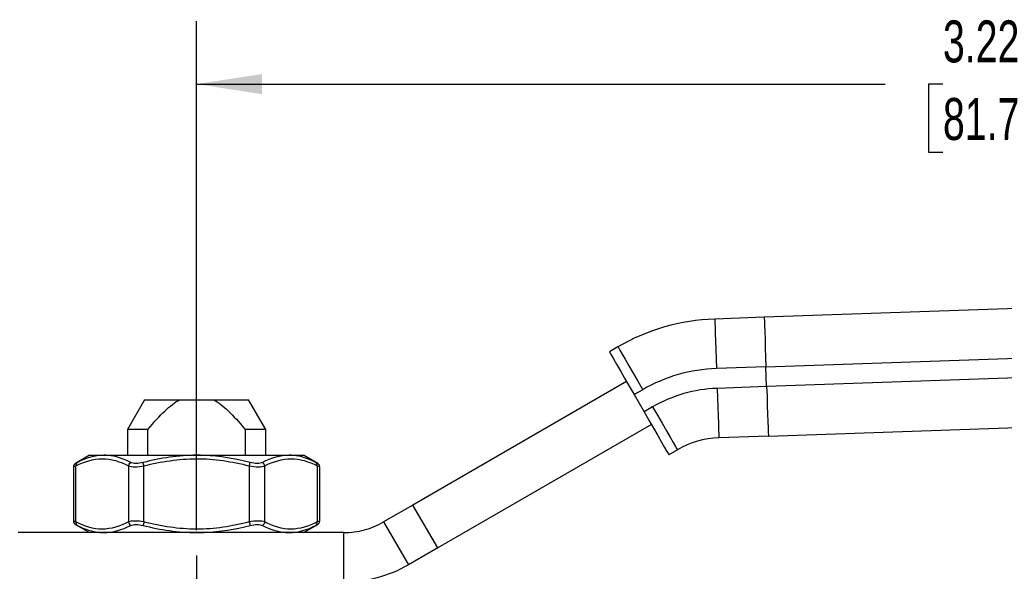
# Model space of a CAD drawing. Header units: inches. Extents: x 0.2 to 10.8, y 0.2 to 8.2.
# Tile 6 of 14: x 1.7 to 3.7, y 3.6 to 4.7. Entities that reach past the tile are written whole.
import ezdxf

# ---------------------------------------------------------------- set-up
doc = ezdxf.new("R2010")
doc.units = ezdxf.units.IN
doc.header["$MEASUREMENT"] = 0
doc.linetypes.add('SLD-Center', pattern=[0.75, 0.6, -0.05, 0.05, -0.05])
doc.linetypes.add('SLD-Solid', pattern=[0])
doc.layers.add('CENTER', color=40, linetype='SLD-Center')
doc.layers.add('DIMENSIONS', color=140, linetype='SLD-Solid', lineweight=25)
doc.styles.add('SLDTEXTSTYLE0', font='TXT', dxfattribs={"width": 0.7})
doc.dimstyles.new('SLDDIMSTYLE1', dxfattribs={"dimtxt": 0.084961, "dimasz": 0.13, "dimexe": 0, "dimexo": 0.0625, "dimgap": 0.02124, "dimtad": 0, "dimtih": 1, "dimtoh": 1, "dimrnd": 1e-09, "dimzin": 12, "dimdsep": 46, "dimtxsty": 'SLDTEXTSTYLE0', "dimsah": 1, "dimcen": 0.09, "dimadec": 0, "dimazin": 3, "dimtfac": 1, "dimtofl": 0, "dimtmove": 0, "dimatfit": 3, "dimfxl": 0, "dimfrac": 2, "dimtolj": 1, "dimtzin": 12, "dimarcsym": 0})

# ---------------------------------------------------------------- blocks, each defined once
blk = doc.blocks.new('_D_2')
at = {"layer": 'DIMENSIONS'}
for p, q in [((2.072, 3.6589), (2.072, 4.6699)), ((5.2897, 4.0669), (5.2897, 4.6699)), ((2.072, 4.5449), (3.4395, 4.5449)), ((3.5546, 4.5449), (3.5261, 4.5449)), ((3.5261, 4.5449), (3.5261, 4.4099)), ((3.8071, 4.5449), (3.8356, 4.5449)), ((3.8356, 4.5449), (3.8356, 4.4099)), ((5.2897, 4.5449), (3.9222, 4.5449)), ((3.5261, 4.4099), (3.5546, 4.4099)), ((3.8356, 4.4099), (3.8071, 4.4099))]:
    blk.add_line(p, q, dxfattribs=at)
for points in [[(2.072, 4.5449), (2.202, 4.5249), (2.202, 4.5649)], [(5.2897, 4.5449), (5.1597, 4.5649), (5.1597, 4.5249)]]:
    blk.add_solid(points, dxfattribs=at)
at = {"layer": 'DIMENSIONS', "char_height": 0.08333, "attachment_point": 1, "style": 'SLDTEXTSTYLE0'}
for s, insert in [('3.22', (3.5546, 4.6714)), ('81.7', (3.5546, 4.5173))]:
    blk.add_mtext(s, dxfattribs=dict(at, insert=insert))

msp = doc.modelspace()

# ---------------------------------------------------------------- linework, layer by layer
for p, q in [((4.2756, 4.1193), (3.1996, 4.0818)), ((3.1996, 4.0818), (3.1012, 4.0783)), ((2.909, 4.0232), (2.8919, 4.0134)), ((3.203, 3.9834), (4.2842, 4.0212)), ((3.203, 3.9834), (3.1047, 3.98)), ((3.2044, 3.9441), (3.203, 3.9834)), ((4.2856, 3.9818), (3.2044, 3.9441)), ((2.9262, 3.954), (2.5017, 3.7089)), ((2.9582, 3.938), (2.9411, 3.9281)), ((3.2044, 3.9441), (3.106, 3.9406)), ((1.9688, 3.9179), (1.9347, 3.8589)), ((1.9688, 3.9179), (2.038, 3.9179)), ((2.038, 3.9179), (2.1059, 3.9179)), ((2.1059, 3.9179), (2.1752, 3.9179)), ((2.2093, 3.8589), (2.1752, 3.9179)), ((2.9411, 3.9281), (2.9608, 3.894)), ((2.9779, 3.9039), (2.9608, 3.894)), ((3.2078, 3.8457), (4.2838, 3.8833)), ((1.9347, 3.8589), (1.9347, 3.8077)), ((1.9753, 3.8589), (1.9347, 3.8589)), ((1.9753, 3.8077), (1.9753, 3.8589)), ((2.1687, 3.8589), (2.1687, 3.8077)), ((2.2093, 3.8589), (2.1687, 3.8589)), ((2.2093, 3.8077), (2.2093, 3.8589)), ((2.9754, 3.8687), (2.5509, 3.6237)), ((3.2078, 3.8457), (3.1095, 3.8423)), ((3.0271, 3.8186), (3.01, 3.8088)), ((3.0271, 3.8186), (3.01, 3.8088)), ((1.8594, 3.8077), (1.8312, 3.7914)), ((1.8594, 3.8077), (1.8879, 3.8077)), ((1.8879, 3.8077), (2.072, 3.8077)), ((2.072, 3.8077), (2.2561, 3.8077)), ((2.2561, 3.8077), (2.2846, 3.8077)), ((2.3128, 3.7914), (2.2846, 3.8077)), ((3.01, 3.8088), (3.01, 3.8088)), ((1.8274, 3.7847), (1.8274, 3.6771)), ((1.8322, 3.6752), (1.8322, 3.7866)), ((1.9367, 3.7866), (1.9367, 3.6752)), ((1.9674, 3.6752), (1.9674, 3.7866)), ((2.1765, 3.7866), (2.1765, 3.6752)), ((2.2072, 3.6752), (2.2072, 3.7866)), ((2.3118, 3.7866), (2.3118, 3.6752)), ((2.3165, 3.6771), (2.3165, 3.7847)), ((2.5017, 3.7089), (2.4434, 3.6752)), ((2.5509, 3.6237), (2.5017, 3.7089)), ((1.8312, 3.6704), (1.8594, 3.6542)), ((2.2846, 3.6542), (2.3128, 3.6704)), ((2.4434, 3.6752), (2.4926, 3.59)), ((2.3647, 3.6542), (1.7176, 3.6542)), ((2.3647, 3.5557), (2.3647, 3.6542)), ((2.5509, 3.6237), (2.4926, 3.59))]:
    msp.add_line(p, q)
at = {"flags": 128}
for points in [[(3.1012, 4.0783), (3.1013, 4.0765), (3.1015, 4.0709), (3.1018, 4.0618), (3.1022, 4.0495), (3.1027, 4.0346), (3.1033, 4.0176), (3.104, 3.9992), (3.1047, 3.98)], [(3.1996, 4.0818), (3.1997, 4.0799), (3.1998, 4.0743), (3.2002, 4.0652), (3.2006, 4.053), (3.2011, 4.0381), (3.2017, 4.0211), (3.2024, 4.0026), (3.203, 3.9834)], [(2.8919, 4.0134), (2.8929, 4.0117), (2.8957, 4.0069), (2.9002, 3.999), (2.9063, 3.9884), (2.9138, 3.9755), (2.9223, 3.9608), (2.9315, 3.9448), (2.9411, 3.9281)], [(2.909, 4.0232), (2.9099, 4.0216), (2.9127, 4.0167), (2.9172, 4.0088), (2.9234, 3.9983), (2.9308, 3.9853), (2.9393, 3.9706), (2.9486, 3.9546), (2.9582, 3.938)], [(3.106, 3.9406), (3.1067, 3.9214), (3.1073, 3.903), (3.1079, 3.886), (3.1085, 3.8711), (3.1089, 3.8588), (3.1092, 3.8498), (3.1094, 3.8442), (3.1095, 3.8423)], [(3.2044, 3.9441), (3.2051, 3.9249), (3.2057, 3.9064), (3.2063, 3.8894), (3.2068, 3.8745), (3.2073, 3.8623), (3.2076, 3.8532), (3.2078, 3.8476), (3.2078, 3.8457)], [(2.9608, 3.894), (2.9704, 3.8774), (2.9796, 3.8614), (2.9881, 3.8467), (2.9956, 3.8338), (3.0017, 3.8232), (3.0063, 3.8153), (3.0091, 3.8104), (3.01, 3.8088)], [(2.9779, 3.9039), (2.9875, 3.8872), (2.9967, 3.8713), (3.0052, 3.8565), (3.0127, 3.8436), (3.0188, 3.833), (3.0233, 3.8251), (3.0261, 3.8203), (3.0271, 3.8186)]]:
    msp.add_lwpolyline(points, dxfattribs=at)
for radius in [0.4134, 0.315, 0.2756, 0.1772, 0.1772]:
    msp.add_arc((3.1156, 3.6652), radius, 92, 120)
for points, knots in [([(1.9753, 3.8589), (1.9876, 3.874), (1.9986, 3.8859), (2.0192, 3.9053), (2.0287, 3.9126), (2.038, 3.9179)], [0, 0, 0, 0, 0.5, 0.5, 1, 1, 1, 1]), ([(2.1059, 3.9179), (2.1152, 3.9126), (2.1248, 3.9053), (2.1453, 3.8859), (2.1563, 3.874), (2.1687, 3.8589)], [0, 0, 0, 0, 0.5, 0.5, 1, 1, 1, 1]), ([(1.8322, 3.7866), (1.8492, 3.7954), (1.8668, 3.8007), (1.902, 3.801), (1.9197, 3.7954), (1.9367, 3.7866)], [0, 0, 0, 0, 0.5, 0.5, 1, 1, 1, 1]), ([(1.9414, 3.7934), (1.9264, 3.801), (1.9084, 3.8071), (1.8904, 3.8077), (1.8879, 3.8077)], [0, 0, 0, 0, 0.2302072, 0.2684972, 0.2684972, 0.2684972, 0.2684972]), ([(1.9674, 3.7866), (2.0015, 3.7954), (2.0368, 3.8007), (2.1072, 3.801), (2.1424, 3.7954), (2.1765, 3.7866)], [0, 0, 0, 0, 0.5, 0.5, 1, 1, 1, 1]), ([(2.1783, 3.7934), (2.1487, 3.801), (2.113, 3.8071), (2.0771, 3.8077), (2.072, 3.8077)], [0, 0, 0, 0, 0.2302072, 0.2686694, 0.2686694, 0.2686694, 0.2686694]), ([(2.2072, 3.7866), (2.2243, 3.7954), (2.2419, 3.8007), (2.2771, 3.801), (2.2947, 3.7954), (2.3118, 3.7866)], [0, 0, 0, 0, 0.5, 0.5, 1, 1, 1, 1]), ([(2.3089, 3.7934), (2.2942, 3.801), (2.2766, 3.8071), (2.2587, 3.8077), (2.2561, 3.8077)], [0, 0, 0, 0, 0.2301883, 0.2686763, 0.2686763, 0.2686763, 0.2686763]), ([(1.8314, 3.7915), (1.8308, 3.7911), (1.8297, 3.7904), (1.8284, 3.7887), (1.8276, 3.7868), (1.8275, 3.7854), (1.8274, 3.7847)], [0, 0, 0, 0, 0.249979, 0.499941, 0.749858, 1, 1, 1, 1]), ([(1.8274, 3.7847), (1.8276, 3.7848), (1.8281, 3.785), (1.8308, 3.786), (1.8322, 3.7866)], [0, 0, 0, 0, 0.493789, 1, 1, 1, 1]), ([(1.8351, 3.7934), (1.834, 3.7929), (1.8319, 3.7918), (1.8315, 3.7916), (1.8314, 3.7915)], [0, 0, 0, 0, 0.499171, 1, 1, 1, 1]), ([(1.8351, 3.7934), (1.8339, 3.7927), (1.8323, 3.7906), (1.832, 3.7878), (1.8322, 3.7866)], [0, 0, 0, 0, 0.571429, 1, 1, 1, 1]), ([(1.9367, 3.7866), (1.9369, 3.7878), (1.9379, 3.7906), (1.94, 3.7927), (1.9414, 3.7934)], [0, 0, 0, 0, 0.428571, 1, 1, 1, 1]), ([(1.9674, 3.7866), (1.9671, 3.7878), (1.9664, 3.7906), (1.9658, 3.7927), (1.9657, 3.7934)], [0, 0, 0, 0, 0.428571, 1, 1, 1, 1]), ([(2.1765, 3.7866), (2.1768, 3.7878), (2.1776, 3.7906), (2.1781, 3.7927), (2.1783, 3.7934)], [0, 0, 0, 0, 0.428571, 1, 1, 1, 1]), ([(2.2072, 3.7866), (2.2071, 3.7878), (2.2061, 3.7906), (2.2039, 3.7927), (2.2026, 3.7934)], [0, 0, 0, 0, 0.428571, 1, 1, 1, 1]), ([(2.3118, 3.7866), (2.3119, 3.7878), (2.3117, 3.7906), (2.3101, 3.7927), (2.3089, 3.7934)], [0, 0, 0, 0, 0.428571, 1, 1, 1, 1]), ([(2.3126, 3.7915), (2.3124, 3.7916), (2.3121, 3.7918), (2.3099, 3.7929), (2.3089, 3.7934)], [0, 0, 0, 0, 0.500829, 1, 1, 1, 1]), ([(2.3118, 3.7866), (2.3132, 3.786), (2.3159, 3.785), (2.3163, 3.7848), (2.3165, 3.7847)], [0, 0, 0, 0, 0.506211, 1, 1, 1, 1]), ([(2.3165, 3.7847), (2.3165, 3.7854), (2.3164, 3.7868), (2.3155, 3.7887), (2.3143, 3.7904), (2.3132, 3.7911), (2.3126, 3.7915)], [0, 0, 0, 0, 0.250142, 0.500059, 0.750021, 1, 1, 1, 1]), ([(1.8274, 3.6771), (1.8275, 3.6765), (1.8276, 3.6751), (1.8284, 3.6732), (1.8297, 3.6715), (1.8308, 3.6707), (1.8314, 3.6703)], [0, 0, 0, 0, 0.250142, 0.500059, 0.750021, 1, 1, 1, 1]), ([(1.8322, 3.6752), (1.8308, 3.6758), (1.8281, 3.6769), (1.8276, 3.6771), (1.8274, 3.6771)], [0, 0, 0, 0, 0.506211, 1, 1, 1, 1]), ([(2.3165, 3.6771), (2.3163, 3.6771), (2.3159, 3.6769), (2.3132, 3.6758), (2.3118, 3.6752)], [0, 0, 0, 0, 0.493789, 1, 1, 1, 1]), ([(2.3126, 3.6703), (2.3132, 3.6707), (2.3143, 3.6715), (2.3155, 3.6732), (2.3164, 3.6751), (2.3165, 3.6765), (2.3165, 3.6771)], [0, 0, 0, 0, 0.249979, 0.499941, 0.749858, 1, 1, 1, 1]), ([(1.8314, 3.6703), (1.8315, 3.6702), (1.8319, 3.6701), (1.834, 3.669), (1.8351, 3.6684)], [0, 0, 0, 0, 0.500829, 1, 1, 1, 1]), ([(1.8322, 3.6752), (1.832, 3.674), (1.8323, 3.6712), (1.8339, 3.6691), (1.8351, 3.6684)], [0, 0, 0, 0, 0.428571, 1, 1, 1, 1]), ([(1.9367, 3.6752), (1.9197, 3.6664), (1.902, 3.6611), (1.8668, 3.6609), (1.8492, 3.6664), (1.8322, 3.6752)], [0, 0, 0, 0, 0.5, 0.5, 1, 1, 1, 1]), ([(1.8351, 3.6684), (1.8497, 3.6609), (1.8674, 3.6548), (1.8853, 3.6542), (1.8879, 3.6542)], [0, 0, 0, 0, 0.230207, 0.2686696, 0.2686696, 0.2686696, 0.2686696]), ([(1.9367, 3.6752), (1.9369, 3.674), (1.9379, 3.6712), (1.94, 3.6691), (1.9414, 3.6684)], [0, 0, 0, 0, 0.428571, 1, 1, 1, 1]), ([(1.9674, 3.6752), (1.9671, 3.674), (1.9664, 3.6712), (1.9658, 3.6691), (1.9657, 3.6684)], [0, 0, 0, 0, 0.428571, 1, 1, 1, 1]), ([(2.1765, 3.6752), (2.1424, 3.6664), (2.1072, 3.6609), (2.0367, 3.6611), (2.0015, 3.6664), (1.9674, 3.6752)], [0, 0, 0, 0, 0.5, 0.5, 1, 1, 1, 1]), ([(2.072, 3.6542), (2.0771, 3.6542), (2.113, 3.6548), (2.1487, 3.6609), (2.1783, 3.6684)], [0.2686528, 0.2686528, 0.2686528, 0.2686528, 0.3069427, 0.5371497, 0.5371497, 0.5371497, 0.5371497]), ([(2.1765, 3.6752), (2.1768, 3.674), (2.1776, 3.6712), (2.1781, 3.6691), (2.1783, 3.6684)], [0, 0, 0, 0, 0.428571, 1, 1, 1, 1]), ([(2.2072, 3.6752), (2.2071, 3.674), (2.2061, 3.6712), (2.2039, 3.6691), (2.2026, 3.6684)], [0, 0, 0, 0, 0.428571, 1, 1, 1, 1]), ([(2.2026, 3.6684), (2.2176, 3.6609), (2.2356, 3.6548), (2.2535, 3.6542), (2.2561, 3.6542)], [0, 0, 0, 0, 0.2301883, 0.2684618, 0.2684618, 0.2684618, 0.2684618]), ([(2.3118, 3.6752), (2.2947, 3.6664), (2.2771, 3.6611), (2.2419, 3.6609), (2.2243, 3.6664), (2.2072, 3.6752)], [0, 0, 0, 0, 0.5, 0.5, 1, 1, 1, 1]), ([(2.3089, 3.6684), (2.3101, 3.6691), (2.3117, 3.6712), (2.3119, 3.674), (2.3118, 3.6752)], [0, 0, 0, 0, 0.571429, 1, 1, 1, 1]), ([(2.3089, 3.6684), (2.3099, 3.669), (2.3121, 3.6701), (2.3124, 3.6702), (2.3126, 3.6703)], [0, 0, 0, 0, 0.499171, 1, 1, 1, 1]), ([(2.3647, 3.6542), (2.3784, 3.6542), (2.3921, 3.656), (2.4187, 3.6631), (2.4315, 3.6684), (2.4434, 3.6752)], [0, 0, 0, 0, 0.1050019, 0.1050019, 0.2100038, 0.2100038, 0.2100038, 0.2100038]), ([(2.4926, 3.59), (2.4733, 3.5788), (2.4525, 3.5702), (2.4093, 3.5587), (2.387, 3.5557), (2.3647, 3.5557)], [0, 0, 0, 0, 0.170494, 0.170494, 0.340988, 0.340988, 0.340988, 0.340988])]:
    msp.add_open_spline(points, degree=3, knots=knots)
for points in [[(1.8879, 3.8077), (1.8699, 3.8076), (1.8522, 3.8022), (1.8351, 3.7934)], [(2.072, 3.8077), (2.0361, 3.8076), (2.0002, 3.8022), (1.9657, 3.7934)], [(2.2561, 3.8077), (2.2382, 3.8076), (2.22, 3.8022), (2.2026, 3.7934)], [(1.9367, 3.7866), (1.9397, 3.7854), (1.9488, 3.784), (1.9614, 3.7854), (1.9674, 3.7866)], [(1.9657, 3.7934), (1.9609, 3.7922), (1.951, 3.7908), (1.9438, 3.7922), (1.9414, 3.7934)], [(2.1765, 3.7866), (2.1826, 3.7854), (2.1951, 3.784), (2.2042, 3.7854), (2.2072, 3.7866)], [(2.2026, 3.7934), (2.2002, 3.7922), (2.193, 3.7908), (2.183, 3.7922), (2.1783, 3.7934)], [(1.9674, 3.6752), (1.9614, 3.6765), (1.9488, 3.6778), (1.9397, 3.6765), (1.9367, 3.6752)], [(2.2072, 3.6752), (2.2042, 3.6765), (2.1951, 3.6778), (2.1826, 3.6765), (2.1765, 3.6752)], [(1.8879, 3.6542), (1.9058, 3.6543), (1.9239, 3.6596), (1.9414, 3.6684)], [(1.9414, 3.6684), (1.9438, 3.6696), (1.951, 3.671), (1.9609, 3.6696), (1.9657, 3.6684)], [(1.9657, 3.6684), (2.0002, 3.6596), (2.0361, 3.6543), (2.072, 3.6542)], [(2.1783, 3.6684), (2.183, 3.6696), (2.1929, 3.671), (2.2002, 3.6696), (2.2026, 3.6684)], [(2.2561, 3.6542), (2.274, 3.6543), (2.2918, 3.6596), (2.3089, 3.6684)]]:
    msp.add_open_spline(points, degree=3)
at = {"layer": 'CENTER'}
msp.add_line((2.072, 3.6089), (2.072, 2.7959), dxfattribs=at)

# ---------------------------------------------------------------- dimensions: what is measured, and where the dimension line sits
at = {"layer": 'DIMENSIONS'}
dim = msp.add_linear_dim(base=(5.2897, 4.5449), p1=(2.072, 3.6089), p2=(5.2897, 4.0169), dimstyle='SLDDIMSTYLE1', dxfattribs=at)
dim.commit()
dim.dimension.update_dxf_attribs({"geometry": '_D_2', "text_midpoint": (3.6809, 4.5449), "dimtype": 160})

doc.saveas('drawing.dxf')
